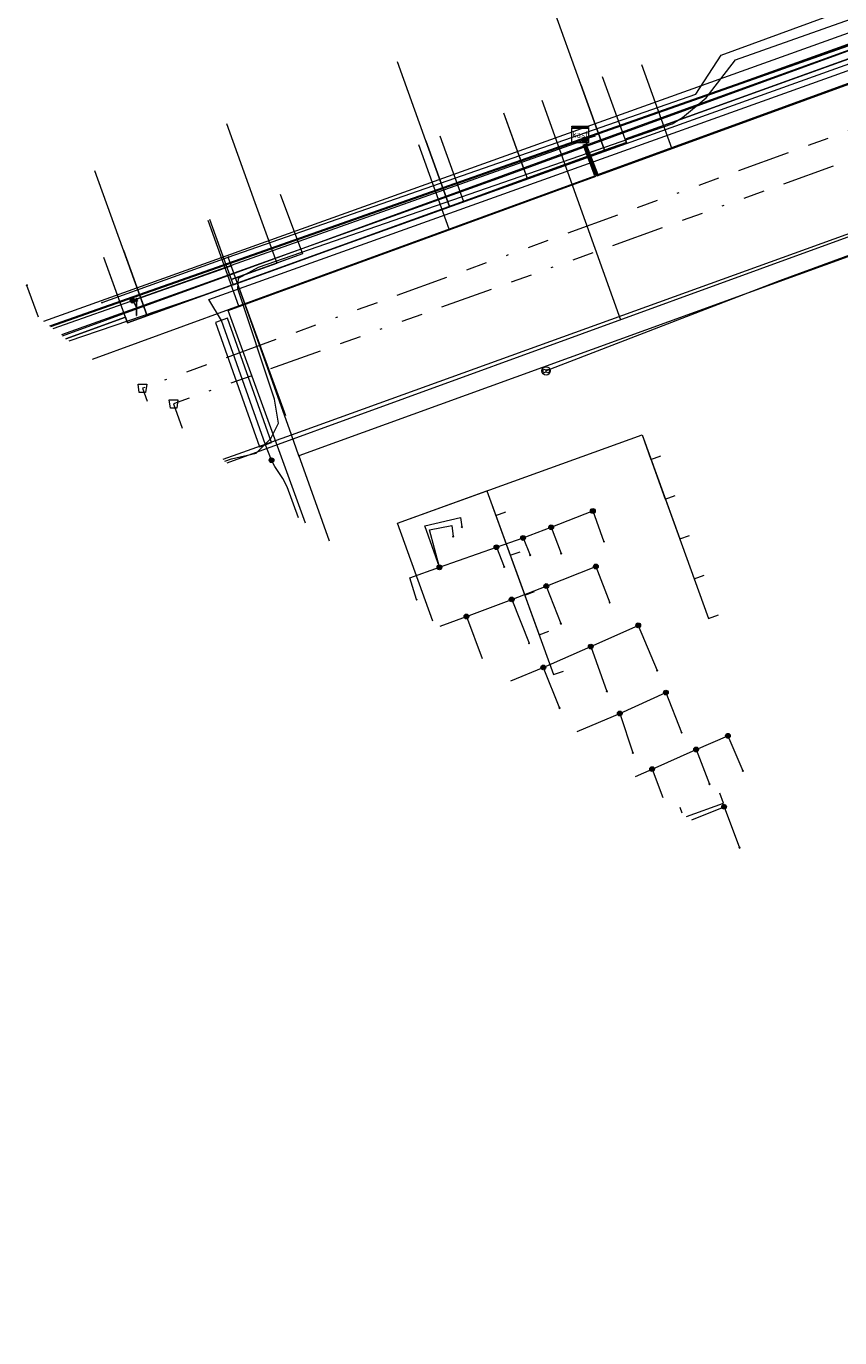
# Model space of a CAD drawing. Header units: metres. Extents: x 151922 to 154458, y 463415 to 464223.
# Tile 126 of 164: x 154198 to 154237, y 463483 to 463545. Entities that reach past the tile are written whole.
import ezdxf
from ezdxf.enums import TextEntityAlignment as Align
from ezdxf.lldxf.tags import DXFTag

# ---------------------------------------------------------------- set-up
doc = ezdxf.new("R2010")
doc.units = ezdxf.units.M
doc.linetypes.add('RI-OVERIG-SO', pattern=[17, 5, -2, 2, -2, 0, -2, 2, -2])
doc.layers.get('0').update_dxf_attribs({"lineweight": 9})
for name, color, linetype, lineweight in [('B-PV-KL-DATA-G', 90, 'KL-DATA-SO', 9), ('B-PV-KL-DATA_DUCT-G', 90, 'Continuous', 9), ('B-PV-KL-DATA_HULPSTUK-S', 90, 'Continuous', 9), ('B-PV-KL-DATA_KABELBED-G', 90, 'Continuous', 9), ('B-PV-KL-DATA_MANTELBUIS-G', 90, 'Continuous', 9), ('B-PV-KL-ET_HS-G', 10, 'KL-HS-SO', 9), ('B-PV-KL-ET_LS-G', 190, 'KL-LS-SO', 9), ('B-PV-KL-ET_LS-S', 190, 'Continuous', 9), ('B-PV-KL-ET_LS_HULPSTUK-S', 190, 'Continuous', 9), ('B-PV-KL-ET_LS_MANTELBUIS-G', 190, 'Continuous', 9), ('B-PV-KL-ET_MS-G', 130, 'KL-MS-SO', 9), ('B-PV-KL-ET_MS_HULPSTUK-S', 130, 'Continuous', 9), ('B-PV-KL-ET_MS_MANTELBUIS-G', 130, 'Continuous', 9), ('B-PV-KL-GAS_LD-G', 50, 'KL-GAS_LD-SO', 9), ('B-PV-KL-WATER-G', 170, 'KL-WATER-SO', 9), ('B-PV-RI-VRIJVERVAL-G', 210, 'RI-OVERIG-SO', 9), ('B-PV-RI-VRIJVERVAL_HULPSTUK-S', 210, 'Continuous', 9)]:
    doc.layers.add(name, color=color, linetype=linetype, lineweight=lineweight)
doc.styles.add('NLCS-ISO', font='txt')
doc.styles.get("Standard").update_dxf_attribs({"font": 'arial.ttf'})
tags = doc.linetypes.add('KL-DATA-SO', pattern='A,4,-1,[101,NLCS.SHX,S=0.5,R=0,X=0,Y=0],-1,4,-1,["D",Standard,S=1,R=0,X=-0.25,Y=-0.5],-1.5', length=12.5).pattern_tags.tags
tags[18] = DXFTag(74, 10)
tags = doc.linetypes.add('KL-GAS_LD-SO', pattern='A,4,-1,[69,NLCS.SHX,S=0.5,R=0,X=0,Y=0],-1,4,-1,["L",Standard,S=1,R=0,X=0.25,Y=-0.5],-2', length=13).pattern_tags.tags
tags[18] = DXFTag(74, 10)
tags = doc.linetypes.add('KL-HS-SO', pattern='A,4,-1,[103,NLCS.SHX,S=0.75,R=0,X=0,Y=0],-1,4,-1,["H",Standard,S=1,R=0,X=0,Y=-0.5],-2', length=13).pattern_tags.tags
tags[18] = DXFTag(74, 10)
tags = doc.linetypes.add('KL-LS-SO', pattern='A,4,-1,[103,NLCS.SHX,S=0.75,R=0,X=0,Y=0],-1,4,-1,["L",Standard,S=1,R=0,X=0,Y=-0.5],-2', length=13).pattern_tags.tags
tags[18] = DXFTag(74, 10)
tags = doc.linetypes.add('KL-MS-SO', pattern='A,4,-1,[103,NLCS.SHX,S=0.75,R=0,X=0,Y=0],-1,4,-1,["M",Standard,S=1,R=0,X=0,Y=-0.5],-2', length=13).pattern_tags.tags
tags[18] = DXFTag(74, 10)
doc.linetypes.add('KL-WATER-SO', pattern='A,7,-0.5,[168,NLCS.SHX,S=0.75,R=0,X=0.75,Y=0],-2', length=9.5)

# ---------------------------------------------------------------- blocks, each defined once
blk = doc.blocks.new('SKL-WTB_HULP_MOF-SO')
at = {"linetype": 'ByBlock', "lineweight": 18}
h = blk.add_hatch(color=0, dxfattribs=at)
h.dxf.hatch_style = 1
h.paths.add_polyline_path([(-0.5625, 0, 1), (0.5625, 0, 1)])
at = {"color": 0, "linetype": 'ByBlock', "lineweight": 18}
blk.add_circle((0, 0), 0.5625, dxfattribs=at)
at = {"color": 0, "linetype": 'ByBlock', "lineweight": 18, "style": 'NLCS-ISO', "flags": 1}
for tag, p in [('TYPE', (1.5, 0)), ('OMSCHRIJVING', (1.5, -3)), ('LABEL', (1.5, -1.5))]:
    blk.add_attdef(tag, p, '', height=1, dxfattribs=at)
blk = doc.blocks.new('SKL-WTB_HULP_KAST-SO')
at = {"color": 0, "linetype": 'ByBlock', "lineweight": 18}
for points in [[(-2, 2), (2, 2), (2, 1.68), (-2, 1.68)], [(-2, 1.52), (2, 1.52), (2, -2), (-2, -2)]]:
    blk.add_lwpolyline(points, close=True, dxfattribs=at)
at = {"color": 0, "linetype": 'ByBlock', "lineweight": 18, "style": 'NLCS-ISO'}
blk.add_text('kast', height=1.5, dxfattribs=at).set_placement((0, 0), align=Align.MIDDLE_CENTER)
at = {"color": 0, "linetype": 'ByBlock', "lineweight": 18, "style": 'NLCS-ISO', "flags": 1}
for tag, p in [('TYPE', (2.5, 0)), ('OMSCHRIJVING', (2.5, -3)), ('LABEL', (2.5, -1.5))]:
    blk.add_attdef(tag, p, '', height=1, dxfattribs=at)
blk = doc.blocks.new('SKL-WTB_HULP_OVERLENGTE-SO')
at = {"color": 0, "linetype": 'ByBlock', "lineweight": 18}
for centre, radius in [((0, 0), 1), ((-0.42, 0), 0.417), ((0.42, 0), 0.417)]:
    blk.add_circle(centre, radius, dxfattribs=at)
at = {"color": 0, "linetype": 'ByBlock', "lineweight": 18, "style": 'NLCS-ISO', "flags": 1}
for tag, p in [('TYPE', (1.5, 0)), ('OMSCHRIJVING', (1.5, -3)), ('LABEL', (1.5, -1.5))]:
    blk.add_attdef(tag, p, '', height=1, dxfattribs=at)
blk = doc.blocks.new('SKL-WTB_HULP_OVERIG-SO')
at = {"color": 0, "linetype": 'ByBlock', "lineweight": 18}
for points in [[(-0.14, 0.14), (0.14, -0.14)], [(0.14, 0.14), (-0.14, -0.14)]]:
    blk.add_lwpolyline(points, dxfattribs=at)
at = {"color": 0, "linetype": 'ByBlock', "lineweight": 18, "style": 'NLCS-ISO', "flags": 1}
for tag, p in [('TYPE', (1.5, 0)), ('OMSCHRIJVING', (1.5, -3)), ('LABEL', (1.5, -1.5))]:
    blk.add_attdef(tag, p, '', height=1, dxfattribs=at)
blk = doc.blocks.new('SRI-HULP_AFVOER_OPVANG-SO')
at = {"color": 0, "linetype": 'ByBlock', "lineweight": 18}
blk.add_lwpolyline([(-0.75, -1), (-1, 1), (1, 1), (0.75, -1)], close=True, dxfattribs=at)
at = {"color": 0, "linetype": 'ByBlock', "lineweight": 18, "style": 'NLCS-ISO', "flags": 1}
for tag, p in [('TYPE', (1.5, 0)), ('OMSCHRIJVING', (1.5, -3)), ('LABEL', (1.5, -1.5))]:
    blk.add_attdef(tag, p, '', height=1, dxfattribs=at)
blk = doc.blocks.new('SKL-ET_LS_MAST-SO')
for p, q in [((-0.05, 2.07), (0.05, 2.07)), ((-0.05, -2), (0.05, -2))]:
    blk.add_line(p, q)
for points in [[(-0.18, 1.76), (-0.22, 1.76), (-0.22, 1.84), (-0.18, 1.84), (-0.18, 1.79)], [(-0.18, 1.49), (-0.22, 1.49), (-0.22, 1.57), (-0.18, 1.57), (-0.18, 1.52)], [(-0.18, 1.79), (-0.05, 1.79)], [(-0.18, 1.76), (-0.05, 1.76)], [(-0.18, 1.52), (-0.05, 1.52)], [(-0.18, 1.49), (-0.05, 1.49)], [(-0.05, -2), (-0.05, 2.07)], [(0.05, -2), (0.05, 2.07)], [(0.18, 1.92), (0.05, 1.92)], [(0.18, 1.89), (0.05, 1.89)], [(0.18, 1.66), (0.05, 1.66)], [(0.18, 1.63), (0.05, 1.63)], [(0.18, 1.39), (0.05, 1.39)], [(0.18, 1.36), (0.05, 1.36)], [(0.18, 1.89), (0.22, 1.89), (0.22, 1.97), (0.18, 1.97), (0.18, 1.92)], [(0.18, 1.63), (0.22, 1.63), (0.22, 1.71), (0.18, 1.71), (0.18, 1.66)], [(0.18, 1.36), (0.22, 1.36), (0.22, 1.44), (0.18, 1.44), (0.18, 1.39)]]:
    blk.add_lwpolyline(points)

msp = doc.modelspace()

# ---------------------------------------------------------------- linework, layer by layer
at = {"layer": 'B-PV-KL-DATA-G', "ltscale": 0.5, "flags": 128}
for points in [[(154242.771, 463560.926), (154243.563, 463561.955), (154243.879, 463562.043), (154245.709, 463560.986), (154252.333, 463555.961), (154255.564, 463553.432), (154258.564, 463551.509), (154254.02, 463549.88), (154253.983, 463549.977), (154247.569, 463547.694), (154228.232, 463540.707), (154226.588, 463540.125), (154226.644, 463539.971), (154203.974, 463531.764), (154201.492, 463538.625)], [(154242.771, 463560.926), (154243.563, 463561.955), (154243.879, 463562.043), (154245.709, 463560.986), (154252.333, 463555.961), (154255.564, 463553.432), (154258.564, 463551.509), (154254.02, 463549.88), (154253.983, 463549.977), (154247.569, 463547.694), (154228.232, 463540.707), (154226.588, 463540.125), (154226.644, 463539.971), (154203.046, 463531.428), (154201.923, 463534.531)], [(154206.919, 463536.339), (154208.042, 463533.236), (154226.644, 463539.971), (154226.588, 463540.125), (154228.232, 463540.707), (154247.569, 463547.694), (154253.983, 463549.977), (154254.02, 463549.88), (154258.564, 463551.509), (154255.564, 463553.432), (154252.333, 463555.961), (154245.709, 463560.986), (154243.879, 463562.043), (154243.563, 463561.955), (154242.771, 463560.926)], [(154207.719, 463540.861), (154209.067, 463537.121), (154210.102, 463534.26), (154207.949, 463533.492), (154208.042, 463533.236), (154226.644, 463539.971), (154226.588, 463540.125), (154228.232, 463540.707), (154247.569, 463547.694), (154253.983, 463549.977), (154254.02, 463549.88), (154258.564, 463551.509), (154255.564, 463553.432), (154252.333, 463555.961), (154245.709, 463560.986), (154243.879, 463562.043), (154243.563, 463561.955), (154242.771, 463560.926)], [(154210.268, 463537.516), (154211.325, 463534.696), (154207.949, 463533.492), (154208.042, 463533.236), (154226.644, 463539.971), (154226.588, 463540.125), (154228.232, 463540.707), (154247.569, 463547.694), (154253.983, 463549.977), (154254.02, 463549.88), (154258.564, 463551.509), (154255.564, 463553.432), (154252.333, 463555.961), (154245.709, 463560.986), (154243.879, 463562.043), (154243.563, 463561.955), (154242.771, 463560.926)], [(154242.771, 463560.926), (154243.563, 463561.955), (154243.879, 463562.043), (154245.709, 463560.986), (154252.333, 463555.961), (154255.564, 463553.432), (154258.564, 463551.509), (154254.02, 463549.88), (154253.983, 463549.977), (154247.569, 463547.694), (154228.232, 463540.707), (154226.588, 463540.125), (154226.644, 463539.971), (154218.279, 463536.943), (154217.158, 463540.041), (154215.811, 463543.778)], [(154217.815, 463540.281), (154218.937, 463537.181), (154226.644, 463539.971), (154226.588, 463540.125), (154228.232, 463540.707), (154247.569, 463547.694), (154253.983, 463549.977), (154254.02, 463549.88), (154258.564, 463551.509), (154255.564, 463553.432), (154252.333, 463555.961), (154245.709, 463560.986), (154243.879, 463562.043), (154243.563, 463561.955), (154242.771, 463560.926)], [(154220.824, 463541.374), (154221.946, 463538.271), (154226.644, 463539.971), (154226.588, 463540.125), (154228.232, 463540.707), (154247.569, 463547.694), (154253.983, 463549.977), (154254.02, 463549.88), (154258.564, 463551.509), (154255.564, 463553.432), (154252.333, 463555.961), (154245.709, 463560.986), (154243.879, 463562.043), (154243.563, 463561.955), (154242.771, 463560.926)], [(154242.771, 463560.926), (154243.563, 463561.955), (154243.879, 463562.043), (154245.709, 463560.986), (154252.333, 463555.961), (154255.564, 463553.432), (154258.564, 463551.509), (154254.02, 463549.88), (154257.048, 463541.898), (154233.895, 463533.424), (154222.847, 463529.16)], [(154242.771, 463560.926), (154243.563, 463561.955), (154243.879, 463562.043), (154245.709, 463560.986), (154252.333, 463555.961), (154255.564, 463553.432), (154258.564, 463551.509), (154254.02, 463549.88), (154253.983, 463549.977), (154247.569, 463547.694), (154228.232, 463540.707), (154226.588, 463540.125), (154226.644, 463539.971), (154225.613, 463539.599), (154224.49, 463542.701), (154223.149, 463546.423)], [(154242.771, 463560.926), (154243.563, 463561.955), (154243.879, 463562.043), (154245.709, 463560.986), (154252.333, 463555.961), (154255.564, 463553.432), (154258.564, 463551.509), (154254.02, 463549.88), (154253.983, 463549.977), (154247.569, 463547.694), (154228.232, 463540.707), (154226.588, 463540.125), (154225.521, 463543.074)], [(154243.447, 463561.667), (154251.606, 463555.87), (154252.684, 463553.901), (154250.393, 463549.904), (154199.071, 463531.498)], [(154199.959, 463530.815), (154229.14, 463541.45), (154259.321, 463552.345), (154259.166, 463552.782), (154259.537, 463553.249)], [(154217.495, 463517.32), (154215.819, 463521.951), (154227.385, 463526.142), (154229.85, 463519.332), (154230.32, 463519.502)], [(154217.495, 463517.32), (154215.819, 463521.951), (154227.385, 463526.142), (154228.488, 463523.094), (154228.958, 463523.264)], [(154217.495, 463517.32), (154215.819, 463521.951), (154227.385, 463526.142), (154229.169, 463521.213), (154229.639, 463521.383)], [(154217.495, 463517.32), (154215.819, 463521.951), (154227.385, 463526.142), (154230.531, 463517.451), (154231.001, 463517.621)], [(154217.495, 463517.32), (154215.819, 463521.951), (154227.385, 463526.142), (154227.807, 463524.975), (154228.277, 463525.145)], [(154217.495, 463517.32), (154215.819, 463521.951), (154220.049, 463523.484), (154222.514, 463516.676), (154222.984, 463516.846)], [(154217.495, 463517.32), (154215.819, 463521.951), (154220.049, 463523.484), (154221.152, 463520.438), (154221.622, 463520.608)], [(154217.495, 463517.32), (154215.819, 463521.951), (154220.049, 463523.484), (154220.471, 463522.319), (154220.941, 463522.489)], [(154217.495, 463517.32), (154215.819, 463521.951), (154220.049, 463523.484), (154223.195, 463514.795), (154223.665, 463514.965)], [(154217.495, 463517.32), (154215.819, 463521.951), (154220.049, 463523.484), (154221.833, 463518.557), (154222.303, 463518.727)], [(154229.495, 463508.086), (154231.243, 463508.719), (154231.073, 463509.189)], [(154229.288, 463508.245), (154229.193, 463508.508)]]:
    msp.add_lwpolyline(points, dxfattribs=at)
at = {"layer": 'B-PV-KL-DATA_DUCT-G', "ltscale": 0.5, "flags": 128}
msp.add_lwpolyline([(154200.128, 463530.685), (154202.945, 463531.707), (154203.046, 463531.428), (154226.644, 463539.971), (154226.588, 463540.125), (154253.983, 463549.977), (154257.711, 463540.151), (154267.478, 463543.67), (154326.248, 463500.384), (154328.934, 463493.615), (154330.717, 463492.589), (154344.778, 463480.639), (154349.667, 463476.449), (154335.862, 463459.841), (154336.168, 463459.581), (154336.529, 463459.29)], dxfattribs=at)
at = {"layer": 'B-PV-KL-DATA_KABELBED-G', "ltscale": 0.5, "flags": 128}
for points in [[(154259.639, 463552.733), (154258.832, 463552.26), (154257.986, 463551.857), (154257.109, 463551.529), (154256.382, 463551.319), (154220.544, 463538.244), (154208.078, 463533.785), (154199.918, 463530.866)], [(154207.809, 463534.538), (154229.927, 463542.251), (154231.132, 463544.092), (154249.98, 463551.01)], [(154226.588, 463540.125), (154253.983, 463549.977), (154254.02, 463549.88)], [(154207.569, 463524.98), (154210.798, 463526.145), (154239.314, 463536.428), (154256.223, 463542.552), (154263.789, 463545.301)], [(154224.49, 463542.701), (154225.613, 463539.599)], [(154226.588, 463540.125), (154225.521, 463543.074)], [(154220.824, 463541.374), (154221.777, 463538.74)], [(154257.048, 463541.898), (154233.895, 463533.424), (154222.847, 463529.16)], [(154253.01, 463540.312), (154212.933, 463525.786), (154211.155, 463525.141)], [(154217.815, 463540.281), (154218.937, 463537.181)], [(154226.588, 463540.125), (154226.644, 463539.971), (154225.613, 463539.599)], [(154217.158, 463540.041), (154218.279, 463536.943)], [(154225.613, 463539.599), (154221.946, 463538.271)], [(154221.946, 463538.271), (154218.937, 463537.181)], [(154221.777, 463538.74), (154221.946, 463538.271)], [(154209.067, 463537.121), (154210.102, 463534.26)], [(154210.268, 463537.516), (154211.325, 463534.696), (154210.102, 463534.26)], [(154218.937, 463537.181), (154218.279, 463536.943)], [(154218.279, 463536.943), (154208.042, 463533.236)], [(154206.919, 463536.339), (154207.949, 463533.492)], [(154201.837, 463532.389), (154207.809, 463534.538)], [(154202.945, 463531.707), (154201.923, 463534.531)], [(154202.851, 463534.867), (154203.974, 463531.764)], [(154207.951, 463534.141), (154207.81, 463534.538)], [(154199.518, 463531.174), (154207.94, 463534.137)], [(154207.949, 463533.492), (154210.102, 463534.26)], [(154211.155, 463525.141), (154210.798, 463526.145), (154208.078, 463533.785), (154207.951, 463534.141)], [(154210.54, 463527.036), (154207.953, 463534.137)], [(154207.949, 463533.492), (154208.042, 463533.236)], [(154198.832, 463531.701), (154198.278, 463533.207)], [(154208.042, 463533.236), (154203.974, 463531.764)], [(154202.945, 463531.707), (154200.128, 463530.685)], [(154203.974, 463531.764), (154203.046, 463531.428), (154202.945, 463531.707)], [(154211.155, 463525.141), (154211.926, 463522.978), (154212.588, 463521.119)], [(154217.801, 463519.87), (154217.112, 463521.835), (154218.798, 463522.229), (154218.859, 463521.78)], [(154223.09, 463521.767), (154225.057, 463522.535)], [(154225.057, 463522.535), (154225.586, 463521.081)], [(154217.801, 463519.87), (154217.337, 463521.64), (154218.392, 463521.847), (154218.45, 463521.327)], [(154221.758, 463521.259), (154223.09, 463521.767)], [(154223.09, 463521.767), (154223.558, 463520.524)], [(154220.496, 463520.818), (154221.758, 463521.259)], [(154221.758, 463521.259), (154222.095, 463520.445)], [(154217.801, 463519.87), (154220.496, 463520.818)], [(154220.496, 463520.818), (154220.865, 463519.892)], [(154216.723, 463518.341), (154216.402, 463519.375), (154217.801, 463519.87)], [(154222.857, 463518.985), (154225.203, 463519.91)], [(154225.203, 463519.91), (154225.856, 463518.198)], [(154221.218, 463518.351), (154222.857, 463518.985)], [(154222.857, 463518.985), (154223.54, 463517.205)], [(154219.076, 463517.543), (154221.218, 463518.351)], [(154221.218, 463518.351), (154222.04, 463516.276)], [(154217.83, 463517.086), (154219.076, 463517.543)], [(154219.076, 463517.543), (154219.819, 463515.556)], [(154224.961, 463516.12), (154227.207, 463517.126)], [(154227.207, 463517.126), (154228.103, 463514.992)], [(154222.715, 463515.137), (154224.961, 463516.12)], [(154224.961, 463516.12), (154225.721, 463514.001)], [(154221.182, 463514.507), (154222.715, 463515.137)], [(154222.715, 463515.137), (154223.479, 463513.215)], [(154226.333, 463512.955), (154228.516, 463513.944)], [(154228.516, 463513.944), (154229.259, 463512.051)], [(154224.316, 463512.097), (154226.333, 463512.955)], [(154226.333, 463512.955), (154226.948, 463511.091)], [(154229.945, 463511.253), (154231.45, 463511.9)], [(154231.45, 463511.9), (154232.155, 463510.245)], [(154227.862, 463510.328), (154229.945, 463511.253)], [(154229.945, 463511.253), (154230.58, 463509.615)], [(154227.07, 463509.978), (154227.862, 463510.328)], [(154227.862, 463510.328), (154228.366, 463508.981)], [(154229.738, 463507.925), (154231.267, 463508.547)], [(154231.267, 463508.547), (154231.996, 463506.609)]]:
    msp.add_lwpolyline(points, dxfattribs=at)
at = {"layer": 'B-PV-KL-DATA_MANTELBUIS-G', "ltscale": 0.5, "flags": 128}
msp.add_lwpolyline([(154210.54, 463527.036), (154207.953, 463534.137)], dxfattribs=at)
at = {"layer": 'B-PV-KL-ET_HS-G', "ltscale": 0.5, "flags": 128}
for points in [[(154347.111, 463480.347), (154336.294, 463489.675), (154331.78, 463495.489), (154327.686, 463498.657), (154321.071, 463504.065), (154280.105, 463544.755), (154277.951, 463548.114), (154271.805, 463552.222), (154265.347, 463554.518), (154199.355, 463531.28)], [(154350.638, 463477.239), (154336.261, 463489.637), (154331.744, 463495.453), (154327.655, 463498.618), (154321.045, 463504.021), (154280.066, 463544.723), (154277.915, 463548.078), (154271.782, 463552.177), (154265.347, 463554.465), (154199.402, 463531.243)]]:
    msp.add_lwpolyline(points, dxfattribs=at)
at = {"layer": 'B-PV-KL-ET_LS-G', "ltscale": 0.5, "flags": 128}
for points in [[(154224.687, 463539.896), (154225.268, 463538.384), (154257.433, 463550.121), (154258.389, 463551.095), (154258.43, 463551.171), (154258.428, 463551.216), (154258.403, 463551.264), (154258.351, 463551.312), (154253.584, 463554.827), (154253.385, 463554.941), (154252.992, 463555.114), (154252.832, 463555.221)], [(154257.422, 463551.614), (154257.322, 463551.574), (154245.573, 463547.666), (154224.597, 463540.105), (154225.178, 463540.275)], [(154224.734, 463539.914), (154225.297, 463538.447), (154257.404, 463550.163), (154258.527, 463551.307)], [(154227.357, 463543.658), (154228.791, 463539.669)], [(154201.381, 463529.72), (154225.155, 463538.395), (154224.593, 463539.86)], [(154224.658, 463540.08), (154203.281, 463532.485)], [(154211.465, 463521.961), (154207.812, 463532.014), (154225.22, 463538.366), (154224.64, 463539.878)], [(154216.817, 463539.87), (154218.252, 463535.876)], [(154224.718, 463540.07), (154224.798, 463539.785)], [(154206.842, 463536.285), (154208.295, 463532.242)], [(154203.301, 463532.5), (154203.442, 463532.209)]]:
    msp.add_lwpolyline(points, dxfattribs=at)
at = {"layer": 'B-PV-KL-ET_LS_MANTELBUIS-G', "ltscale": 0.5, "flags": 128}
msp.add_lwpolyline([(154207.199, 463531.449), (154209.287, 463525.571), (154209.853, 463525.771), (154207.765, 463531.649), (154207.199, 463531.449)], dxfattribs=at)
at = {"layer": 'B-PV-KL-ET_MS-G', "ltscale": 0.5, "flags": 128}
for points in [[(154200.534, 463604.407), (154200.761, 463604.633), (154201.282, 463604.688), (154202.125, 463604.066), (154202.687, 463601.703), (154204.298, 463600.502), (154205.112, 463598.115), (154208.9, 463588.259), (154254.048, 463554.292), (154254.311, 463551.914), (154251.728, 463548.909), (154206.609, 463532.728), (154200.271, 463530.575)], [(154209.856, 463524.937), (154209.57, 463525.671), (154207.482, 463531.549), (154206.888, 463532.534), (154251.89, 463548.673), (154254.601, 463551.824), (154254.31, 463554.442), (154209.13, 463588.433), (154205.374, 463598.207), (154204.532, 463600.607), (154202.863, 463601.829), (154202.302, 463604.183), (154201.338, 463604.895), (154200.671, 463604.824), (154200.368, 463604.527)], [(154211.133, 463522.216), (154210.602, 463523.675), (154210.396, 463524.07), (154210.01, 463524.639), (154209.856, 463524.937)]]:
    msp.add_lwpolyline(points, dxfattribs=at)
at = {"layer": 'B-PV-KL-ET_MS_MANTELBUIS-G', "ltscale": 0.5, "flags": 128}
msp.add_lwpolyline([(154207.199, 463531.449), (154209.287, 463525.571), (154209.853, 463525.771), (154207.765, 463531.649), (154207.199, 463531.449)], dxfattribs=at)
at = {"layer": 'B-PV-KL-GAS_LD-G', "ltscale": 0.5, "flags": 128}
for points in [[(154207.76, 463524.812), (154241.381, 463537.043), (154256.582, 463542.536)], [(154222.647, 463541.965), (154226.373, 463531.583)]]:
    msp.add_lwpolyline(points, dxfattribs=at)
at = {"layer": 'B-PV-KL-WATER-G', "ltscale": 0.5, "flags": 128}
msp.add_lwpolyline([(154207.654, 463524.893), (154207.969, 463524.997), (154209.13, 463525.266), (154209.821, 463525.958), (154210.188, 463526.688), (154209.989, 463527.827), (154208.255, 463533.051), (154208.286, 463533.541), (154209.244, 463534.062), (154228.809, 463540.855), (154229.294, 463541.145), (154230.427, 463542.075), (154231.81, 463543.87), (154250.724, 463550.576), (154255.878, 463552.502), (154255.974, 463552.948), (154255.705, 463554.105), (154255.105, 463554.806), (154253.164, 463556.294), (154247.906, 463560.383), (154246.869, 463561.58), (154245.68, 463562.622), (154244.618, 463562.993), (154243.974, 463562.954), (154243.577, 463562.72), (154242.481, 463561.148)], dxfattribs=at)
at = {"layer": 'B-PV-RI-VRIJVERVAL-G', "ltscale": 0.5, "flags": 128}
for points in [[(154258.54, 463548.31), (154203.75, 463528.34)], [(154260.71, 463547.59), (154205.22, 463527.6)], [(154203.75, 463528.34), (154203.968, 463527.73)], [(154205.22, 463527.6), (154205.632, 463526.449)]]:
    msp.add_lwpolyline(points, dxfattribs=at)

# ---------------------------------------------------------------- block references
at = {"layer": 'B-PV-KL-DATA_HULPSTUK-S', "xscale": 0.2, "yscale": 0.2, "zscale": 0.2}
for name, p in [('SKL-WTB_HULP_OVERIG-SO', (154207.809, 463534.538)), ('SKL-WTB_HULP_OVERIG-SO', (154207.809, 463534.538)), ('SKL-WTB_HULP_OVERIG-SO', (154207.81, 463534.538)), ('SKL-WTB_HULP_OVERIG-SO', (154207.94, 463534.137)), ('SKL-WTB_HULP_OVERIG-SO', (154207.951, 463534.141)), ('SKL-WTB_HULP_OVERIG-SO', (154207.951, 463534.141)), ('SKL-WTB_HULP_OVERIG-SO', (154198.278, 463533.207)), ('SKL-WTB_HULP_OVERIG-SO', (154201.837, 463532.389)), ('SKL-WTB_HULP_OVERLENGTE-SO', (154222.847, 463529.16)), ('SKL-WTB_HULP_OVERIG-SO', (154211.155, 463525.141)), ('SKL-WTB_HULP_OVERIG-SO', (154211.155, 463525.141)), ('SKL-WTB_HULP_OVERIG-SO', (154211.155, 463525.141)), ('SKL-WTB_HULP_MOF-SO', (154225.057, 463522.535)), ('SKL-WTB_HULP_OVERIG-SO', (154225.057, 463522.535)), ('SKL-WTB_HULP_OVERIG-SO', (154225.057, 463522.535)), ('SKL-WTB_HULP_OVERIG-SO', (154218.859, 463521.78)), ('SKL-WTB_HULP_MOF-SO', (154223.09, 463521.767)), ('SKL-WTB_HULP_OVERIG-SO', (154223.09, 463521.767)), ('SKL-WTB_HULP_OVERIG-SO', (154223.09, 463521.767)), ('SKL-WTB_HULP_OVERIG-SO', (154223.09, 463521.767)), ('SKL-WTB_HULP_OVERIG-SO', (154218.45, 463521.327)), ('SKL-WTB_HULP_MOF-SO', (154220.497, 463520.818)), ('SKL-WTB_HULP_MOF-SO', (154221.758, 463521.259)), ('SKL-WTB_HULP_OVERIG-SO', (154221.758, 463521.259)), ('SKL-WTB_HULP_OVERIG-SO', (154221.758, 463521.259)), ('SKL-WTB_HULP_OVERIG-SO', (154221.758, 463521.259)), ('SKL-WTB_HULP_OVERIG-SO', (154225.586, 463521.081)), ('SKL-WTB_HULP_OVERIG-SO', (154220.496, 463520.818)), ('SKL-WTB_HULP_OVERIG-SO', (154220.496, 463520.818)), ('SKL-WTB_HULP_OVERIG-SO', (154220.496, 463520.818)), ('SKL-WTB_HULP_OVERIG-SO', (154222.095, 463520.445)), ('SKL-WTB_HULP_OVERIG-SO', (154223.558, 463520.524)), ('SKL-WTB_HULP_MOF-SO', (154217.801, 463519.87)), ('SKL-WTB_HULP_OVERIG-SO', (154217.801, 463519.87)), ('SKL-WTB_HULP_OVERIG-SO', (154217.801, 463519.87)), ('SKL-WTB_HULP_OVERIG-SO', (154217.801, 463519.87)), ('SKL-WTB_HULP_OVERIG-SO', (154217.801, 463519.87)), ('SKL-WTB_HULP_OVERIG-SO', (154220.866, 463519.892)), ('SKL-WTB_HULP_MOF-SO', (154225.203, 463519.91)), ('SKL-WTB_HULP_OVERIG-SO', (154225.203, 463519.91)), ('SKL-WTB_HULP_OVERIG-SO', (154225.203, 463519.91)), ('SKL-WTB_HULP_MOF-SO', (154222.857, 463518.985)), ('SKL-WTB_HULP_OVERIG-SO', (154222.857, 463518.985)), ('SKL-WTB_HULP_OVERIG-SO', (154222.857, 463518.985)), ('SKL-WTB_HULP_OVERIG-SO', (154222.857, 463518.985)), ('SKL-WTB_HULP_MOF-SO', (154221.218, 463518.351)), ('SKL-WTB_HULP_OVERIG-SO', (154221.218, 463518.351)), ('SKL-WTB_HULP_OVERIG-SO', (154221.218, 463518.351)), ('SKL-WTB_HULP_OVERIG-SO', (154221.218, 463518.351)), ('SKL-WTB_HULP_OVERIG-SO', (154216.723, 463518.341)), ('SKL-WTB_HULP_OVERIG-SO', (154225.856, 463518.198)), ('SKL-WTB_HULP_MOF-SO', (154219.076, 463517.543)), ('SKL-WTB_HULP_OVERIG-SO', (154219.076, 463517.543)), ('SKL-WTB_HULP_OVERIG-SO', (154219.076, 463517.543)), ('SKL-WTB_HULP_OVERIG-SO', (154219.076, 463517.543)), ('SKL-WTB_HULP_OVERIG-SO', (154223.54, 463517.205)), ('SKL-WTB_HULP_MOF-SO', (154227.207, 463517.126)), ('SKL-WTB_HULP_OVERIG-SO', (154227.207, 463517.126)), ('SKL-WTB_HULP_OVERIG-SO', (154227.207, 463517.126)), ('SKL-WTB_HULP_OVERIG-SO', (154222.04, 463516.276)), ('SKL-WTB_HULP_MOF-SO', (154224.961, 463516.119)), ('SKL-WTB_HULP_OVERIG-SO', (154224.961, 463516.12)), ('SKL-WTB_HULP_OVERIG-SO', (154224.961, 463516.12)), ('SKL-WTB_HULP_OVERIG-SO', (154224.961, 463516.12)), ('SKL-WTB_HULP_MOF-SO', (154222.715, 463515.137)), ('SKL-WTB_HULP_OVERIG-SO', (154222.715, 463515.137)), ('SKL-WTB_HULP_OVERIG-SO', (154222.715, 463515.137)), ('SKL-WTB_HULP_OVERIG-SO', (154222.715, 463515.137)), ('SKL-WTB_HULP_OVERIG-SO', (154228.103, 463514.992)), ('SKL-WTB_HULP_OVERIG-SO', (154225.721, 463514.001)), ('SKL-WTB_HULP_MOF-SO', (154228.516, 463513.944)), ('SKL-WTB_HULP_OVERIG-SO', (154228.516, 463513.944)), ('SKL-WTB_HULP_OVERIG-SO', (154228.516, 463513.944)), ('SKL-WTB_HULP_OVERIG-SO', (154223.479, 463513.215)), ('SKL-WTB_HULP_MOF-SO', (154226.333, 463512.955)), ('SKL-WTB_HULP_OVERIG-SO', (154226.333, 463512.955)), ('SKL-WTB_HULP_OVERIG-SO', (154226.333, 463512.955)), ('SKL-WTB_HULP_OVERIG-SO', (154226.333, 463512.955)), ('SKL-WTB_HULP_OVERIG-SO', (154229.259, 463512.051)), ('SKL-WTB_HULP_MOF-SO', (154231.45, 463511.9)), ('SKL-WTB_HULP_OVERIG-SO', (154231.45, 463511.9)), ('SKL-WTB_HULP_OVERIG-SO', (154231.45, 463511.9)), ('SKL-WTB_HULP_OVERIG-SO', (154226.948, 463511.091)), ('SKL-WTB_HULP_MOF-SO', (154229.945, 463511.253)), ('SKL-WTB_HULP_OVERIG-SO', (154229.945, 463511.252)), ('SKL-WTB_HULP_OVERIG-SO', (154229.945, 463511.252)), ('SKL-WTB_HULP_OVERIG-SO', (154229.945, 463511.252)), ('SKL-WTB_HULP_MOF-SO', (154227.862, 463510.328)), ('SKL-WTB_HULP_OVERIG-SO', (154227.862, 463510.328)), ('SKL-WTB_HULP_OVERIG-SO', (154227.862, 463510.328)), ('SKL-WTB_HULP_OVERIG-SO', (154227.862, 463510.328)), ('SKL-WTB_HULP_OVERIG-SO', (154232.155, 463510.245)), ('SKL-WTB_HULP_OVERIG-SO', (154230.58, 463509.615)), ('SKL-WTB_HULP_MOF-SO', (154231.267, 463508.547)), ('SKL-WTB_HULP_OVERIG-SO', (154231.267, 463508.547)), ('SKL-WTB_HULP_OVERIG-SO', (154231.267, 463508.547)), ('SKL-WTB_HULP_OVERIG-SO', (154231.996, 463506.609))]:
    msp.add_blockref(name, p, dxfattribs=at)
at = {"layer": 'B-PV-KL-ET_LS-S', "xscale": 0.2, "yscale": 0.2, "zscale": 0.2}
for p in [(154224.786, 463539.784), (154203.471, 463532.185)]:
    msp.add_blockref('SKL-ET_LS_MAST-SO', p, dxfattribs=at)
at = {"layer": 'B-PV-KL-ET_LS_HULPSTUK-S', "xscale": 0.2, "yscale": 0.2, "zscale": 0.2}
for name, p in [('SKL-WTB_HULP_KAST-SO', (154224.461, 463540.345)), ('SKL-WTB_HULP_MOF-SO', (154224.658, 463540.08)), ('SKL-WTB_HULP_MOF-SO', (154203.281, 463532.485))]:
    msp.add_blockref(name, p, dxfattribs=at)
at = {"layer": 'B-PV-KL-ET_MS_HULPSTUK-S', "xscale": 0.2, "yscale": 0.2, "zscale": 0.2}
msp.add_blockref('SKL-WTB_HULP_MOF-SO', (154209.856, 463524.937), dxfattribs=at)
at = {"layer": 'B-PV-RI-VRIJVERVAL_HULPSTUK-S', "xscale": 0.2, "yscale": 0.2, "zscale": 0.2}
for p in [(154203.75, 463528.34), (154205.22, 463527.6)]:
    msp.add_blockref('SRI-HULP_AFVOER_OPVANG-SO', p, dxfattribs=at)

doc.saveas('drawing.dxf')
